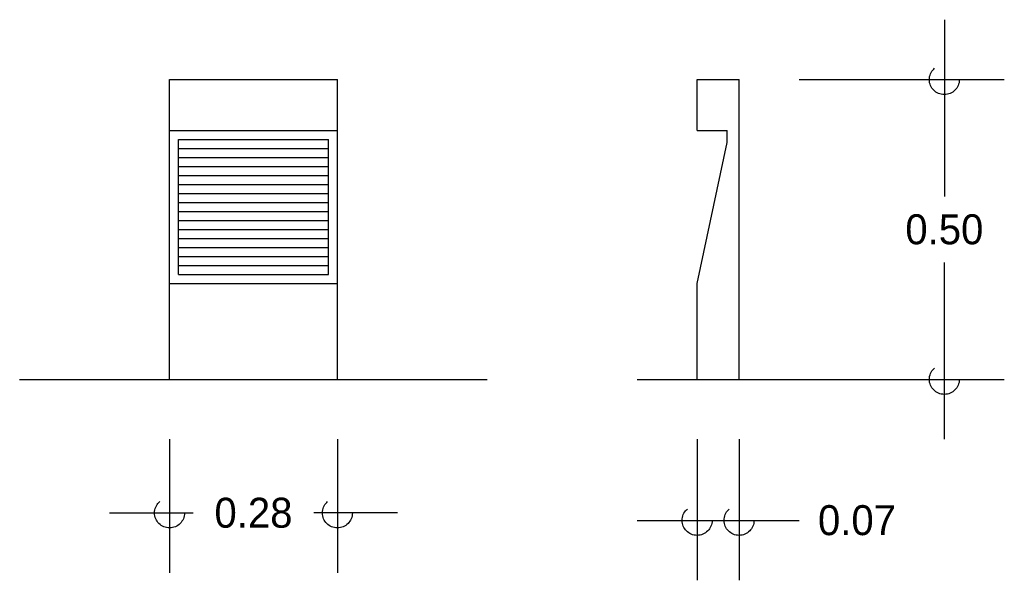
# Model space of a CAD drawing. Header units: centimetres. Extents: x 0.49 to 2.14, y 2.07 to 3.
import ezdxf

# ---------------------------------------------------------------- set-up
doc = ezdxf.new("R2010")
doc.units = ezdxf.units.CM
doc.header["$LTSCALE"] = 0.005
doc.header["$MEASUREMENT"] = 0
doc.linetypes.add('ACAD_ISO04W100', pattern=[30, 24, -3, 0, -3])
doc.layers.add('EJES', color=7, linetype='ACAD_ISO04W100')
doc.dimstyles.get("Standard").update_dxf_attribs({"dimtxt": 0.18, "dimasz": 0.18, "dimexe": 0.18, "dimexo": 0.0625, "dimgap": 0.09, "dimtad": 0, "dimtih": 1, "dimtoh": 1, "dimdec": 4, "dimzin": 0, "dimdsep": 46, "dimtxsty": 'Standard', "dimcen": 0.09, "dimadec": 0, "dimazin": 0, "dimtfac": 1, "dimtdec": 4, "dimtofl": 0, "dimtmove": 0, "dimatfit": 3, "dimfxl": 0, "dimtolj": 1, "dimtzin": 0, "dimarcsym": 0})

# ---------------------------------------------------------------- blocks, each defined once
blk = doc.blocks.new('_Small')
at = {"layer": 'EJES', "color": 0, "lineweight": -2}
blk.add_circle((0, 0), 0.25, dxfattribs=at)
blk = doc.blocks.new('*D3')
at = {"color": 0, "lineweight": -2, "ltscale": 0.005}
for p, q in [((1.6239, 2.3008), (1.6239, 2.0656)), ((1.6939, 2.3008), (1.6939, 2.0656)), ((1.5239, 2.1656), (1.6939, 2.1656)), ((1.6939, 2.1656), (1.7939, 2.1656))]:
    blk.add_line(p, q, dxfattribs=at)
at = {"layer": 'Defpoints', "color": 0, "ltscale": 0.005}
for p in [(1.6239, 2.4008), (1.6939, 2.4008), (1.6939, 2.1656)]:
    blk.add_point(p, dxfattribs=at)
at = {"color": 0, "lineweight": -2, "ltscale": 0.005, "xscale": 0.1, "yscale": 0.1, "zscale": 0.1, "rotation": 180}
blk.add_blockref('_Small', (1.6239, 2.1656), dxfattribs=at)
at = {"color": 0, "lineweight": -2, "ltscale": 0.005, "xscale": 0.1, "yscale": 0.1, "zscale": 0.1}
blk.add_blockref('_Small', (1.6939, 2.1656), dxfattribs=at)
at = {"color": 0, "ltscale": 0.005, "insert": (1.8906, 2.1656), "char_height": 0.05, "attachment_point": 5}
blk.add_mtext('\\A1;0.07', dxfattribs=at)
blk = doc.blocks.new('*D2')
at = {"color": 0, "lineweight": -2, "ltscale": 0.005}
for p, q in [((2.0363, 3.0008), (2.0363, 2.7058)), ((1.7939, 2.9008), (2.1363, 2.9008)), ((2.0363, 2.3008), (2.0363, 2.5958)), ((1.7939, 2.4008), (2.1363, 2.4008))]:
    blk.add_line(p, q, dxfattribs=at)
at = {"layer": 'Defpoints', "color": 0, "ltscale": 0.005}
for p in [(1.6939, 2.9008), (1.6939, 2.4008), (2.0363, 2.4008)]:
    blk.add_point(p, dxfattribs=at)
at = {"color": 0, "lineweight": -2, "ltscale": 0.005, "xscale": 0.1, "yscale": 0.1, "zscale": 0.1}
for p, rotation in [((2.0363, 2.9008), 90), ((2.0363, 2.4008), 270)]:
    blk.add_blockref('_Small', p, dxfattribs=dict(at, rotation=rotation))
at = {"color": 0, "ltscale": 0.005, "insert": (2.0363, 2.6508), "char_height": 0.05, "attachment_point": 5}
blk.add_mtext('\\A1;0.50', dxfattribs=at)
blk = doc.blocks.new('*D1')
at = {"color": 0, "lineweight": -2, "ltscale": 0.005}
for p, q in [((0.7439, 2.3008), (0.7439, 2.078)), ((1.0239, 2.3008), (1.0239, 2.078)), ((0.6439, 2.178), (0.7831, 2.178)), ((1.1239, 2.178), (0.9848, 2.178))]:
    blk.add_line(p, q, dxfattribs=at)
at = {"layer": 'Defpoints', "color": 0, "ltscale": 0.005}
for p in [(0.7439, 2.4008), (1.0239, 2.4008), (1.0239, 2.178)]:
    blk.add_point(p, dxfattribs=at)
at = {"color": 0, "lineweight": -2, "ltscale": 0.005, "xscale": 0.1, "yscale": 0.1, "zscale": 0.1, "rotation": 180}
blk.add_blockref('_Small', (0.7439, 2.178), dxfattribs=at)
at = {"color": 0, "lineweight": -2, "ltscale": 0.005, "xscale": 0.1, "yscale": 0.1, "zscale": 0.1}
blk.add_blockref('_Small', (1.0239, 2.178), dxfattribs=at)
at = {"color": 0, "ltscale": 0.005, "insert": (0.8839, 2.178), "char_height": 0.05, "attachment_point": 5}
blk.add_mtext('\\A1;0.28', dxfattribs=at)

msp = doc.modelspace()

# ---------------------------------------------------------------- linework, layer by layer
at = {"ltscale": 0.005}
for p, q in [((0.7439, 2.9008), (1.0239, 2.9008)), ((0.7439, 2.4008), (0.7439, 2.9008)), ((1.0239, 2.4008), (1.0239, 2.9008)), ((1.6239, 2.8158), (1.6239, 2.9008)), ((1.6239, 2.9008), (1.6939, 2.9008)), ((1.6939, 2.4008), (1.6939, 2.9008)), ((0.7439, 2.8158), (1.0239, 2.8158)), ((1.6239, 2.8158), (1.6739, 2.8158)), ((1.6739, 2.7958), (1.6739, 2.8158)), ((0.7589, 2.8008), (1.0089, 2.8008)), ((0.7589, 2.5758), (0.7589, 2.8008)), ((1.0089, 2.5758), (1.0089, 2.8008)), ((1.6239, 2.5608), (1.6739, 2.7958)), ((0.7589, 2.7858), (1.0089, 2.7858)), ((0.7589, 2.7708), (1.0089, 2.7708)), ((0.7589, 2.7558), (1.0089, 2.7558)), ((0.7589, 2.7408), (1.0089, 2.7408)), ((0.7589, 2.7258), (1.0089, 2.7258)), ((0.7589, 2.7108), (1.0089, 2.7108)), ((0.7589, 2.6958), (1.0089, 2.6958)), ((0.7589, 2.6808), (1.0089, 2.6808)), ((0.7589, 2.6658), (1.0089, 2.6658)), ((0.7589, 2.6508), (1.0089, 2.6508)), ((0.7589, 2.6358), (1.0089, 2.6358)), ((0.7589, 2.6208), (1.0089, 2.6208)), ((0.7589, 2.6058), (1.0089, 2.6058)), ((0.7589, 2.5908), (1.0089, 2.5908)), ((0.7589, 2.5758), (1.0089, 2.5758)), ((0.7439, 2.5608), (1.0239, 2.5608)), ((1.6239, 2.4008), (1.6239, 2.5608)), ((0.4939, 2.4008), (1.2739, 2.4008)), ((1.5239, 2.4008), (1.7939, 2.4008))]:
    msp.add_line(p, q, dxfattribs=at)

# ---------------------------------------------------------------- dimensions: what is measured, and where the dimension line sits
dim = msp.add_linear_dim(base=(2.0363, 2.4008), p1=(1.6939, 2.9008), p2=(1.6939, 2.4008), angle=90, dimstyle='Standard', override={"dimtxt": 0.05, "dimasz": 0.1, "dimexe": 0.1, "dimexo": 0.1, "dimgap": 0.03, "dimdec": 2, "dimblk": 'Small', "dimdle": 0.1, "dimtdec": 2}, dxfattribs=at)
dim.commit()
dim.dimension.update_dxf_attribs({"geometry": '*D2', "text_midpoint": (2.0363, 2.6508)})
for base, p1, p2, picture, middle in [((1.0239, 2.178), (0.7439, 2.4008), (1.0239, 2.4008), '*D1', (0.8839, 2.178)), ((1.6939, 2.1656), (1.6239, 2.4008), (1.6939, 2.4008), '*D3', (1.8906, 2.1656))]:
    dim = msp.add_linear_dim(base=base, p1=p1, p2=p2, dimstyle='Standard', override={"dimtxt": 0.05, "dimasz": 0.1, "dimexe": 0.1, "dimexo": 0.1, "dimgap": 0.03, "dimdec": 2, "dimblk": 'Small', "dimdle": 0.1, "dimtdec": 2}, dxfattribs=at)
    dim.commit()
    dim.dimension.update_dxf_attribs({"geometry": picture, "text_midpoint": middle})

doc.saveas('drawing.dxf')
